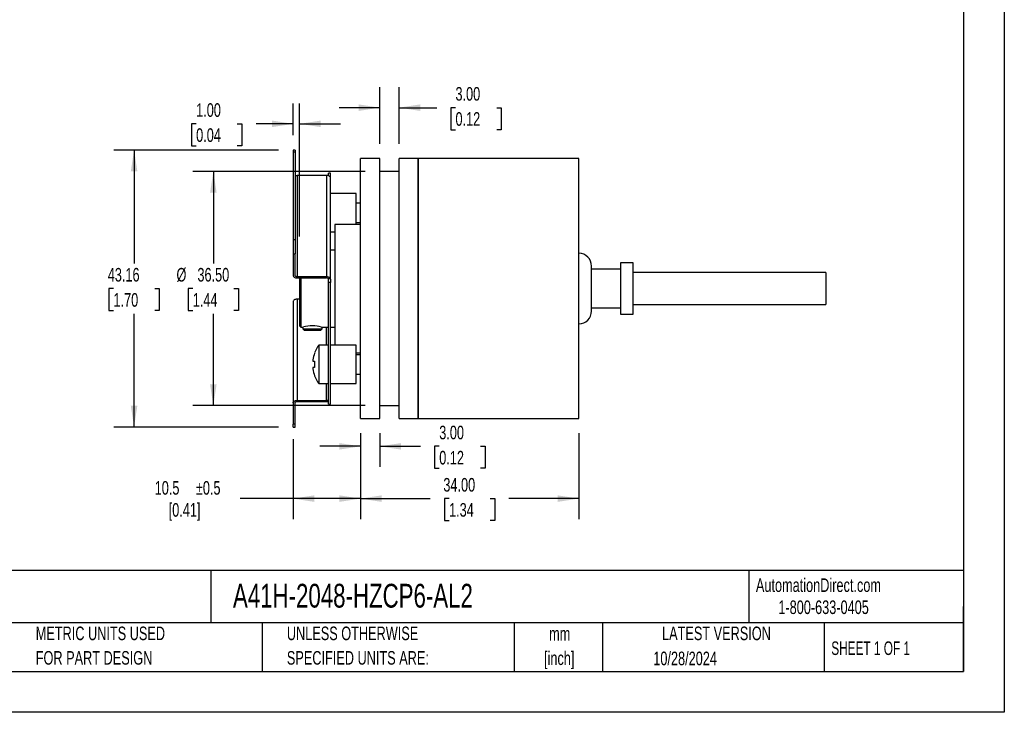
# Model space of a CAD drawing. Header units: millimetres. Extents: x 0 to 279, y 0 to 216.
# Tile 3 of 4: x 126 to 279, y 0 to 108. Entities that reach past the tile are written whole.
import ezdxf

# ---------------------------------------------------------------- set-up
doc = ezdxf.new("R2010")
doc.units = ezdxf.units.MM
doc.linetypes.add('CENTERX2', pattern=[20.32, 12.7, -2.54, 2.54, -2.54])
doc.layers.add('DIMENSIONS', color=140, linetype='Continuous', lineweight=25)
doc.layers.add('TEXT', color=140, linetype='Continuous', lineweight=25)
doc.styles.add('SLDTEXTSTYLE0', font='TXT', dxfattribs={"width": 0.7})
doc.styles.add('SLDTEXTSTYLE1', font='TXT', dxfattribs={"width": 0.65})
doc.dimstyles.new('SLDDIMSTYLE10', dxfattribs={"dimtxt": 2.158008, "dimasz": 3.302, "dimexe": 0, "dimexo": 0.0625, "dimgap": 0.539502, "dimtad": 0, "dimtih": 1, "dimtoh": 1, "dimrnd": 1e-09, "dimzin": 12, "dimdsep": 46, "dimtxsty": 'SLDTEXTSTYLE0', "dimsah": 1, "dimcen": 0.09, "dimadec": 0, "dimazin": 3, "dimtfac": 1, "dimtofl": 0, "dimtmove": 0, "dimatfit": 3, "dimfxl": 0, "dimfrac": 2, "dimtolj": 1, "dimtzin": 12, "dimarcsym": 0})
doc.dimstyles.new('SLDDIMSTYLE4', dxfattribs={"dimtxt": 2.158008, "dimasz": 3.302, "dimexe": 0, "dimexo": 0.0625, "dimgap": 0.539502, "dimtad": 0, "dimtih": 1, "dimtoh": 1, "dimrnd": 1e-09, "dimzin": 4, "dimdsep": 46, "dimtxsty": 'SLDTEXTSTYLE0', "dimsah": 1, "dimcen": 0.09, "dimadec": 0, "dimazin": 1, "dimtfac": 1, "dimtmove": 0, "dimatfit": 0, "dimfxl": 0, "dimfrac": 2, "dimtolj": 1, "dimtzin": 12, "dimarcsym": 0})
doc.dimstyles.new('SLDDIMSTYLE5', dxfattribs={"dimtxt": 2.158008, "dimasz": 3.302, "dimexe": 0, "dimexo": 0.0625, "dimgap": 0.539502, "dimtad": 0, "dimtih": 1, "dimtoh": 1, "dimrnd": 1e-09, "dimzin": 4, "dimdsep": 46, "dimtxsty": 'SLDTEXTSTYLE0', "dimsah": 1, "dimcen": 0.09, "dimadec": 0, "dimazin": 1, "dimtfac": 1, "dimtofl": 0, "dimtmove": 0, "dimatfit": 3, "dimfxl": 0, "dimfrac": 2, "dimtolj": 1, "dimtzin": 12, "dimarcsym": 0})
doc.dimstyles.new('SLDDIMSTYLE9', dxfattribs={"dimtxt": 2.158008, "dimasz": 3.302, "dimexe": 0, "dimexo": 0.0625, "dimgap": 0.539502, "dimtad": 0, "dimtih": 1, "dimtoh": 1, "dimdec": 1, "dimrnd": 1e-09, "dimzin": 12, "dimdsep": 46, "dimtxsty": 'SLDTEXTSTYLE0', "dimsah": 1, "dimcen": 0.09, "dimadec": 0, "dimazin": 3, "dimtol": 1, "dimtp": 0.5, "dimtm": 0.5, "dimtfac": 1, "dimtdec": 1, "dimtofl": 0, "dimtmove": 0, "dimatfit": 3, "dimfxl": 0, "dimfrac": 2, "dimtolj": 1, "dimarcsym": 0})

# ---------------------------------------------------------------- blocks, each defined once
blk = doc.blocks.new('SW_NOTE_0')
at = {"layer": 'TEXT', "color": 0, "linetype": 'CENTERX2', "lineweight": 18, "char_height": 1.41851, "attachment_point": 1, "style": 'SLDTEXTSTYLE0'}
for s, insert in [('LIKA ELECTRONIC A41 SERIES INCREMENTAL (QUADRATURE) ROTARY ENCODER, MEDIUM DUTY, 5-30 VDC, AXIAL EXIT, UNIVERSAL (LINE DRIVER', (0, 1.83)), ('OR NPN/PNP OPEN COLLECTOR) OUTPUT, 2048 PPR, 1/4IN HOLLOW SHAFT, 41mm DIAMETER BODY, IP64, 6.5FT/2M CABLE LENGTH, PIGTAIL', (0, -0.84))]:
    blk.add_mtext(s, dxfattribs=dict(at, insert=insert))
blk = doc.blocks.new('SW_NOTE_0_1')
at = {"layer": 'TEXT', "color": 0, "linetype": 'CENTERX2', "lineweight": 18, "char_height": 2.117, "attachment_point": 2, "style": 'SLDTEXTSTYLE0'}
for s, insert in [('mm', (2.84, 2.73)), ('[inch]', (2.76, -1.09))]:
    blk.add_mtext(s, dxfattribs=dict(at, insert=insert))
blk = doc.blocks.new('SW_NOTE_0_2')
at = {"layer": 'TEXT', "color": 0, "linetype": 'CENTERX2', "lineweight": 18, "char_height": 2.1167, "attachment_point": 1, "style": 'SLDTEXTSTYLE0'}
for s, insert in [('UNLESS OTHERWISE', (0, 2.73)), ('SPECIFIED UNITS ARE:', (0, -1.09))]:
    blk.add_mtext(s, dxfattribs=dict(at, insert=insert))
blk = doc.blocks.new('SW_NOTE_0_6')
at = {"layer": 'TEXT', "color": 0, "linetype": 'CENTERX2', "lineweight": 18, "char_height": 2.1167, "attachment_point": 1, "style": 'SLDTEXTSTYLE0'}
for s, insert in [('METRIC UNITS USED', (0, 2.73)), ('FOR PART DESIGN', (0, -1.09))]:
    blk.add_mtext(s, dxfattribs=dict(at, insert=insert))
blk = doc.blocks.new('_D_16')
at = {"layer": 'DIMENSIONS'}
for p, q in [((182.09, 88.6), (182.09, 97.42)), ((185.09, 88.6), (185.09, 97.42)), ((182.09, 94.24), (175.74, 94.24)), ((185.09, 94.24), (190.96, 94.24)), ((193.88, 94.24), (193.16, 94.24)), ((193.16, 94.24), (193.16, 90.81)), ((200.3, 94.24), (201.02, 94.24)), ((201.02, 94.24), (201.02, 90.81)), ((193.16, 90.81), (193.88, 90.81)), ((201.02, 90.81), (200.3, 90.81))]:
    blk.add_line(p, q, dxfattribs=at)
for points in [[(182.09, 94.24), (178.79, 94.75), (178.79, 93.73)], [(185.09, 94.24), (188.39, 93.73), (188.39, 94.75)]]:
    blk.add_solid(points, dxfattribs=at)
at = {"layer": 'DIMENSIONS', "char_height": 2.117, "attachment_point": 1, "style": 'SLDTEXTSTYLE0'}
for s, insert in [('3.00', (193.88, 97.45)), ('0.12', (193.88, 93.54))]:
    blk.add_mtext(s, dxfattribs=dict(at, insert=insert))
blk = doc.blocks.new('_D_17')
at = {"layer": 'DIMENSIONS'}
for p, q in [((179.09, 43.5), (179.09, 38.28)), ((182.09, 43.5), (182.09, 38.28)), ((179.09, 41.46), (172.74, 41.46)), ((182.09, 41.46), (188.42, 41.46)), ((191.35, 41.46), (190.62, 41.46)), ((190.62, 41.46), (190.62, 38.03)), ((197.76, 41.46), (198.49, 41.46)), ((198.49, 41.46), (198.49, 38.03)), ((190.62, 38.03), (191.35, 38.03)), ((198.49, 38.03), (197.76, 38.03))]:
    blk.add_line(p, q, dxfattribs=at)
for points in [[(179.09, 41.46), (175.79, 41.96), (175.79, 40.95)], [(182.09, 41.46), (185.39, 40.95), (185.39, 41.96)]]:
    blk.add_solid(points, dxfattribs=at)
at = {"layer": 'DIMENSIONS', "char_height": 2.117, "attachment_point": 1, "style": 'SLDTEXTSTYLE0'}
for s, insert in [('3.00', (191.35, 44.67)), ('0.12', (191.35, 40.75))]:
    blk.add_mtext(s, dxfattribs=dict(at, insert=insert))
blk = doc.blocks.new('_D_18')
at = {"layer": 'DIMENSIONS'}
for p, q in [((179.09, 43.5), (179.09, 30.13)), ((168.59, 42.59), (168.59, 30.13)), ((168.59, 33.31), (160.35, 33.31)), ((179.09, 33.31), (168.59, 33.31))]:
    blk.add_line(p, q, dxfattribs=at)
for points in [[(168.59, 33.31), (171.89, 32.8), (171.89, 33.82)], [(179.09, 33.31), (175.79, 33.82), (175.79, 32.8)]]:
    blk.add_solid(points, dxfattribs=at)
at = {"layer": 'DIMENSIONS', "char_height": 2.117, "attachment_point": 1, "style": 'SLDTEXTSTYLE0'}
for s, insert in [('10.5', (147.01, 36.04)), ('±0.5', (153.43, 36.04)), ('[0.41]', (149.19, 32.61))]:
    blk.add_mtext(s, dxfattribs=dict(at, insert=insert))
blk = doc.blocks.new('_D_19')
at = {"layer": 'DIMENSIONS'}
for p, q in [((179.09, 43.5), (179.09, 30.13)), ((213.09, 43.5), (213.09, 30.13)), ((179.09, 33.31), (189.96, 33.31)), ((192.88, 33.31), (192.16, 33.31)), ((192.16, 33.31), (192.16, 29.88)), ((199.3, 33.31), (200.02, 33.31)), ((200.02, 33.31), (200.02, 29.88)), ((213.09, 33.31), (202.22, 33.31)), ((192.16, 29.88), (192.88, 29.88)), ((200.02, 29.88), (199.3, 29.88))]:
    blk.add_line(p, q, dxfattribs=at)
for points in [[(179.09, 33.31), (182.39, 32.8), (182.39, 33.82)], [(213.09, 33.31), (209.79, 33.82), (209.79, 32.8)]]:
    blk.add_solid(points, dxfattribs=at)
at = {"layer": 'DIMENSIONS', "char_height": 2.117, "attachment_point": 1, "style": 'SLDTEXTSTYLE0'}
for s, insert in [('34.00', (191.99, 36.52)), ('1.34', (192.88, 32.61))]:
    blk.add_mtext(s, dxfattribs=dict(at, insert=insert))
blk = doc.blocks.new('_D_20')
at = {"layer": 'DIMENSIONS'}
for p, q in [((179.79, 84.3), (152.97, 84.3)), ((156.15, 84.3), (156.15, 69.96)), ((152.94, 66.05), (152.22, 66.05)), ((152.22, 66.05), (152.22, 62.62)), ((159.35, 66.05), (160.08, 66.05)), ((160.08, 66.05), (160.08, 62.62)), ((152.22, 62.62), (152.94, 62.62)), ((156.15, 47.8), (156.15, 62.13)), ((160.08, 62.62), (159.35, 62.62)), ((179.79, 47.8), (152.97, 47.8))]:
    blk.add_line(p, q, dxfattribs=at)
for points in [[(156.15, 84.3), (155.64, 80.99), (156.66, 80.99)], [(156.15, 47.8), (156.66, 51.1), (155.64, 51.1)]]:
    blk.add_solid(points, dxfattribs=at)
at = {"layer": 'DIMENSIONS', "char_height": 2.117, "attachment_point": 1, "style": 'SLDTEXTSTYLE0'}
for s, insert in [('%%c', (150.41, 69.26)), ('36.50', (153.67, 69.26)), ('1.44', (152.94, 65.34))]:
    blk.add_mtext(s, dxfattribs=dict(at, insert=insert))
blk = doc.blocks.new('_D_21')
at = {"layer": 'DIMENSIONS'}
for p, q in [((166.29, 87.63), (140.63, 87.63)), ((143.8, 87.63), (143.8, 69.96)), ((140.59, 66.05), (139.87, 66.05)), ((139.87, 66.05), (139.87, 62.62)), ((147.01, 66.05), (147.73, 66.05)), ((147.73, 66.05), (147.73, 62.62)), ((139.87, 62.62), (140.59, 62.62)), ((143.8, 44.47), (143.8, 62.13)), ((147.73, 62.62), (147.01, 62.62)), ((166.29, 44.47), (140.63, 44.47))]:
    blk.add_line(p, q, dxfattribs=at)
for points in [[(143.8, 87.63), (143.29, 84.32), (144.31, 84.32)], [(143.8, 44.47), (144.31, 47.77), (143.29, 47.77)]]:
    blk.add_solid(points, dxfattribs=at)
at = {"layer": 'DIMENSIONS', "char_height": 2.117, "attachment_point": 1, "style": 'SLDTEXTSTYLE0'}
for s, insert in [('43.16', (139.7, 69.26)), ('1.70', (140.59, 65.34))]:
    blk.add_mtext(s, dxfattribs=dict(at, insert=insert))
blk = doc.blocks.new('_D_22')
at = {"layer": 'DIMENSIONS'}
for p, q in [((168.59, 89.93), (168.59, 94.89)), ((169.59, 74.15), (169.59, 94.89)), ((153.47, 91.72), (152.75, 91.72)), ((152.75, 91.72), (152.75, 88.29)), ((159.88, 91.72), (160.61, 91.72)), ((160.61, 91.72), (160.61, 88.29)), ((168.59, 91.72), (162.81, 91.72)), ((169.59, 91.72), (175.94, 91.72)), ((152.75, 88.29), (153.47, 88.29)), ((160.61, 88.29), (159.88, 88.29))]:
    blk.add_line(p, q, dxfattribs=at)
for points in [[(168.59, 91.72), (165.29, 92.23), (165.29, 91.21)], [(169.59, 91.72), (172.89, 91.21), (172.89, 92.23)]]:
    blk.add_solid(points, dxfattribs=at)
at = {"layer": 'DIMENSIONS', "char_height": 2.117, "attachment_point": 1, "style": 'SLDTEXTSTYLE0'}
for s, insert in [('1.00', (153.47, 94.93)), ('0.04', (153.47, 91.02))]:
    blk.add_mtext(s, dxfattribs=dict(at, insert=insert))

msp = doc.modelspace()

# ---------------------------------------------------------------- linework, layer by layer
at = {"color": 7, "linetype": 'Continuous'}
for p, q in [((279.40247, 215.90267), (279.40247, 0.00267)), ((279.40247, 0.00267), (0.00247, 0.00267))]:
    msp.add_line(p, q, dxfattribs=at)
for p, q in [((168.89135, 87.6258), (168.59135, 87.6258)), ((168.59135, 87.6258), (168.59135, 87.32842)), ((168.89135, 87.6258), (168.89135, 87.32842)), ((168.89135, 87.32842), (168.59135, 87.32842)), ((168.59135, 87.32842), (168.59135, 73.62388)), ((168.89135, 87.32842), (168.89135, 73.62388)), ((182.09135, 86.29568), (179.09135, 86.29568)), ((179.09135, 45.79568), (179.09135, 86.29568)), ((182.09135, 45.79568), (182.09135, 86.29568)), ((188.09135, 86.29568), (185.09135, 86.29568)), ((185.09135, 45.79568), (185.09135, 86.29568)), ((213.09135, 86.29568), (188.09135, 86.29568)), ((188.09135, 86.29568), (188.09135, 66.04568)), ((188.09135, 45.79568), (188.09135, 86.29568)), ((213.09135, 66.04568), (213.09135, 86.29568)), ((169.19135, 83.66114), (169.19135, 67.89302)), ((173.79135, 83.66114), (169.19135, 83.66114)), ((173.79135, 83.66114), (173.79135, 67.89302)), ((174.39135, 84.04568), (174.09135, 84.04568)), ((174.09135, 83.65188), (174.09135, 84.04568)), ((174.39135, 83.42172), (174.39135, 84.04568)), ((174.39135, 67.50962), (174.39135, 83.41541)), ((185.09135, 84.29568), (182.09135, 84.29568)), ((178.39135, 80.86584), (174.39135, 80.86584)), ((178.39135, 76.04568), (178.39135, 80.86584)), ((179.09135, 79.36584), (178.39135, 79.36584)), ((179.09135, 76.04568), (175.09135, 76.04568)), ((175.09135, 76.04568), (175.09135, 57.22552)), ((178.39135, 76.36584), (179.09135, 76.36584)), ((174.39135, 74.86584), (175.09135, 74.86584)), ((168.59135, 73.62388), (168.59135, 71.44161)), ((168.89135, 73.62388), (168.59135, 73.62388)), ((168.89135, 73.62388), (168.89135, 71.44161)), ((168.59135, 71.44161), (168.89135, 71.44161)), ((168.59135, 71.44161), (168.59135, 68.07772)), ((168.89135, 68.07772), (168.89135, 71.44161)), ((175.09135, 72.04568), (174.39135, 72.04568)), ((215.09135, 66.04568), (215.09135, 69.54568)), ((219.59135, 69.04568), (215.09135, 69.04568)), ((221.59135, 70.04568), (219.59135, 70.04568)), ((219.59135, 70.04568), (219.59135, 62.04568)), ((221.59135, 62.04568), (221.59135, 70.04568)), ((173.79135, 67.89302), (169.19135, 67.89302)), ((169.19135, 67.70832), (173.79135, 67.70832)), ((169.59135, 67.70832), (169.59135, 66.04568)), ((169.79135, 67.70832), (169.79135, 66.04568)), ((174.04366, 67.62354), (174.36898, 67.62354)), ((174.09135, 66.99306), (174.09135, 67.50962)), ((174.36898, 67.62354), (174.39135, 67.50962)), ((174.39135, 67.50962), (174.39135, 66.99306)), ((251.59135, 68.54568), (221.59135, 68.54568)), ((251.59135, 68.54568), (251.59135, 63.54568)), ((169.59135, 66.04568), (169.59135, 60.24568)), ((169.79135, 66.04568), (169.79135, 60.04568)), ((174.39135, 66.99306), (174.09135, 66.99306)), ((174.09135, 48.04568), (174.09135, 66.99306)), ((174.39135, 48.04568), (174.39135, 66.99306)), ((188.09135, 66.04568), (188.09135, 45.79568)), ((213.09135, 45.79568), (213.09135, 66.04568)), ((215.09135, 62.54568), (215.09135, 66.04568)), ((168.59135, 64.01363), (168.59135, 48.25342)), ((169.19135, 64.38303), (169.19135, 48.62282)), ((169.59135, 64.38303), (169.19135, 64.38303)), ((215.09135, 63.04568), (219.59135, 63.04568)), ((221.59135, 63.54568), (251.59135, 63.54568)), ((219.59135, 62.04568), (221.59135, 62.04568)), ((169.59135, 60.24568), (169.79135, 60.04568)), ((169.79135, 60.04568), (170.09135, 60.04568)), ((170.09135, 60.04568), (170.09135, 59.74568)), ((173.09135, 60.04568), (174.09135, 60.04568)), ((173.09135, 59.74568), (173.09135, 60.04568)), ((173.79135, 57.22552), (173.79135, 60.04568)), ((174.39135, 60.04568), (175.09135, 60.04568)), ((170.09135, 59.74568), (170.29135, 59.54568)), ((170.09135, 59.74568), (173.09135, 59.74568)), ((170.29135, 59.54568), (172.89135, 59.54568)), ((172.89135, 59.54568), (173.09135, 59.74568)), ((174.09135, 57.22552), (172.59135, 57.22552)), ((172.59135, 57.22552), (172.59135, 51.22552)), ((178.39135, 57.22552), (174.39135, 57.22552)), ((178.39135, 51.22552), (178.39135, 57.22552)), ((178.39135, 56.04568), (179.09135, 56.04568)), ((179.09135, 55.72552), (178.39135, 55.72552)), ((171.64711, 54.72552), (171.92996, 54.72552)), ((171.92996, 53.72552), (171.64711, 53.72552)), ((178.39135, 52.72552), (179.09135, 52.72552)), ((172.59135, 51.22552), (174.09135, 51.22552)), ((173.79135, 48.62282), (173.79135, 51.22552)), ((174.39135, 51.22552), (178.39135, 51.22552)), ((168.59135, 48.25342), (168.59135, 44.88953)), ((168.89135, 44.88953), (168.89135, 48.25342)), ((169.19135, 48.62282), (173.79135, 48.62282)), ((169.19135, 48.43812), (173.79135, 48.43812)), ((174.09135, 48.7076), (174.04366, 48.7076)), ((174.09135, 48.04568), (174.39135, 48.04568)), ((182.09135, 47.79568), (185.09135, 47.79568)), ((168.89135, 44.88953), (168.59135, 44.88953)), ((168.59135, 44.46555), (168.59135, 44.88953)), ((168.89135, 44.46555), (168.89135, 44.88953)), ((179.09135, 45.79568), (182.09135, 45.79568)), ((185.09135, 45.79568), (188.09135, 45.79568)), ((188.09135, 45.79568), (213.09135, 45.79568)), ((168.59135, 44.46555), (168.89135, 44.46555))]:
    msp.add_line(p, q)
at = {"flags": 128}
for points in [[(168.59135, 68.07772), (168.60287, 68.00565), (168.63702, 67.93636), (168.69246, 67.87249), (168.76708, 67.81652), (168.858, 67.77058), (168.96174, 67.73644), (169.07429, 67.71542), (169.19135, 67.70832)], [(169.19135, 67.89302), (169.13282, 67.89657), (169.07654, 67.90708), (169.02467, 67.92415), (168.97921, 67.94712), (168.94191, 67.97511), (168.91418, 68.00704), (168.89711, 68.04169), (168.89135, 68.07772)], [(174.04366, 67.62354), (174.08182, 67.56577), (174.09135, 67.50962)], [(169.19135, 64.38303), (169.07429, 64.37593), (168.96174, 64.35491), (168.858, 64.32078), (168.76708, 64.27484), (168.69246, 64.21886), (168.63702, 64.155), (168.60287, 64.0857), (168.59135, 64.01363)], [(171.92996, 54.72552), (171.91131, 54.22552), (171.92996, 53.72552)], [(168.59135, 48.25342), (168.60287, 48.32549), (168.63702, 48.39478), (168.69246, 48.45865), (168.76708, 48.51462), (168.858, 48.56056), (168.96174, 48.5947), (169.07429, 48.61572), (169.19135, 48.62282)], [(168.89135, 48.25342), (168.89711, 48.28945), (168.91418, 48.3241), (168.94191, 48.35603), (168.97921, 48.38402), (169.02467, 48.40699), (169.07654, 48.42406), (169.13282, 48.43457), (169.19135, 48.43812)]]:
    msp.add_lwpolyline(points, dxfattribs=at)
for centre, radius, start, end in [((169.01452, 83.83909), 0.12318, 180.5361764, 210.6080623), ((169.16162, 83.99292), 0.33311, 220.5480763, 275.1191723), ((173.87514, 83.01034), 0.65617, 38.1216072, 97.3364553), ((213.09135, 69.54568), 2, 0, 90), ((173.85164, 67.26844), 0.62748, 34.4653544, 95.5142899), ((173.80687, 67.3367), 0.37194, 50.4605111, 92.3927899), ((213.09135, 62.54568), 2, 270, 0), ((171.59125, 54.57637), 5.65784, 75.5360447, 104.3582616), ((176.49311, 54.22552), 4.92176, 142.4439336, 158.7434938), ((176.49311, 54.22552), 4.8963, 158.7422819, 171.7805423), ((171.94088, 54.82552), 0.31033, 161.2017725, 198.7982275), ((172.03791, 53.62552), 0.4034, 165.6469965, 194.3530035), ((176.49311, 54.22552), 4.8963, 188.2194577, 201.2577181), ((176.49311, 54.22552), 4.92176, 201.2561948, 217.5560664), ((173.80687, 48.99444), 0.37194, 267.6072101, 309.5394889), ((173.7981, 49.3312), 0.89311, 269.5667653, 289.1682115)]:
    msp.add_arc(centre, radius, start, end)
at = {"layer": 'TEXT'}
for p, q in [((273.05, 209.55), (273.05, 6.35)), ((273.05, 22.12611), (6.35, 22.12611)), ((155.7589, 22.12611), (155.7589, 13.97)), ((239.57538, 22.12611), (239.57538, 13.97)), ((273.05, 6.35), (273.05, 16.51)), ((273.05, 13.97), (6.35, 13.97)), ((163.78018, 13.97), (163.78018, 6.35)), ((203.0243, 13.97), (203.0243, 6.35)), ((216.8121, 13.97), (216.8121, 6.35)), ((251.34875, 13.97), (251.34875, 6.35)), ((6.35, 6.35), (273.05, 6.35))]:
    msp.add_line(p, q, dxfattribs=at)

# ---------------------------------------------------------------- block references
at = {"layer": 'TEXT', "linetype": 'CENTERX2', "lineweight": 18}
for name, p in [('SW_NOTE_0', (7.74777, 18.331)), ('SW_NOTE_0_6', (128.47837, 10.63547)), ('SW_NOTE_0_2', (167.60791, 10.63547)), ('SW_NOTE_0_1', (207.2861, 10.58116))]:
    msp.add_blockref(name, p, dxfattribs=at)

# ---------------------------------------------------------------- texts
for s, insert, char_height, attachment_point, style in [('A41H-2048-HZCP6-AL2', (159.20772, 20.02831), 3.7041667, 1, 'SLDTEXTSTYLE0'), ('AutomationDirect.com', (240.69496, 20.87653), 2.1166667, 1, 'SLDTEXTSTYLE0'), ('1-800-633-0405', (244.19158, 17.43702), 2.1166667, 1, 'SLDTEXTSTYLE0'), ('LATEST VERSION', (234.55213, 13.36399), 2.1166667, 2, 'SLDTEXTSTYLE0'), ('SHEET 1 OF 1', (252.44129, 11.05149), 2.1166667, 1, 'SLDTEXTSTYLE1'), ('10/28/2024', (229.66377, 9.45893), 2.116667, 2, 'SLDTEXTSTYLE0')]:
    msp.add_mtext(s, dxfattribs=dict(at, insert=insert, char_height=char_height, attachment_point=attachment_point, style=style))

# ---------------------------------------------------------------- dimensions: what is measured, and where the dimension line sits
at = {"layer": 'DIMENSIONS'}
for base, p1, p2, dimstyle, picture, middle in [((182.09135, 94.24093), (185.09135, 86.29568), (182.09135, 86.29568), 'SLDDIMSTYLE4', '_D_16', (197.08901, 94.24093)), ((168.59135, 91.71801), (169.59135, 71.84568), (168.59135, 87.6258), 'SLDDIMSTYLE4', '_D_22', (156.67675, 91.71801)), ((182.09135, 41.45602), (179.09135, 45.79568), (182.09135, 45.79568), 'SLDDIMSTYLE4', '_D_17', (194.55433, 41.45602)), ((179.09135, 33.30763), (213.09135, 45.79568), (179.09135, 45.79568), 'SLDDIMSTYLE5', '_D_19', (196.09135, 33.30763))]:
    dim = msp.add_linear_dim(base=base, p1=p1, p2=p2, dimstyle=dimstyle, dxfattribs=at)
    dim.commit()
    dim.dimension.update_dxf_attribs({"geometry": picture, "text_midpoint": middle, "dimtype": 160})
dim = msp.add_linear_dim(base=(143.80038, 44.46555), p1=(168.59135, 87.6258), p2=(168.59135, 44.46555), angle=90, dimstyle='SLDDIMSTYLE10', dxfattribs=at)
dim.commit()
dim.dimension.update_dxf_attribs({"geometry": '_D_21', "text_midpoint": (143.80038, 66.04568), "dimtype": 160})
dim = msp.add_linear_dim(base=(156.14711, 47.79568), p1=(182.09135, 84.29568), p2=(182.09135, 47.79568), angle=90, text='%%c<>', dimstyle='SLDDIMSTYLE5', dxfattribs=at)
dim.commit()
dim.dimension.update_dxf_attribs({"geometry": '_D_20', "text_midpoint": (156.14711, 66.04568), "dimtype": 160})
dim = msp.add_linear_dim(base=(168.59135, 33.30763), p1=(179.09135, 45.79568), p2=(168.59135, 44.88953), text='<>\\P[0.41]', dimstyle='SLDDIMSTYLE9', dxfattribs=at)
dim.commit()
dim.dimension.update_dxf_attribs({"geometry": '_D_18', "text_midpoint": (153.68222, 33.30763), "dimtype": 160})

doc.saveas('drawing.dxf')
